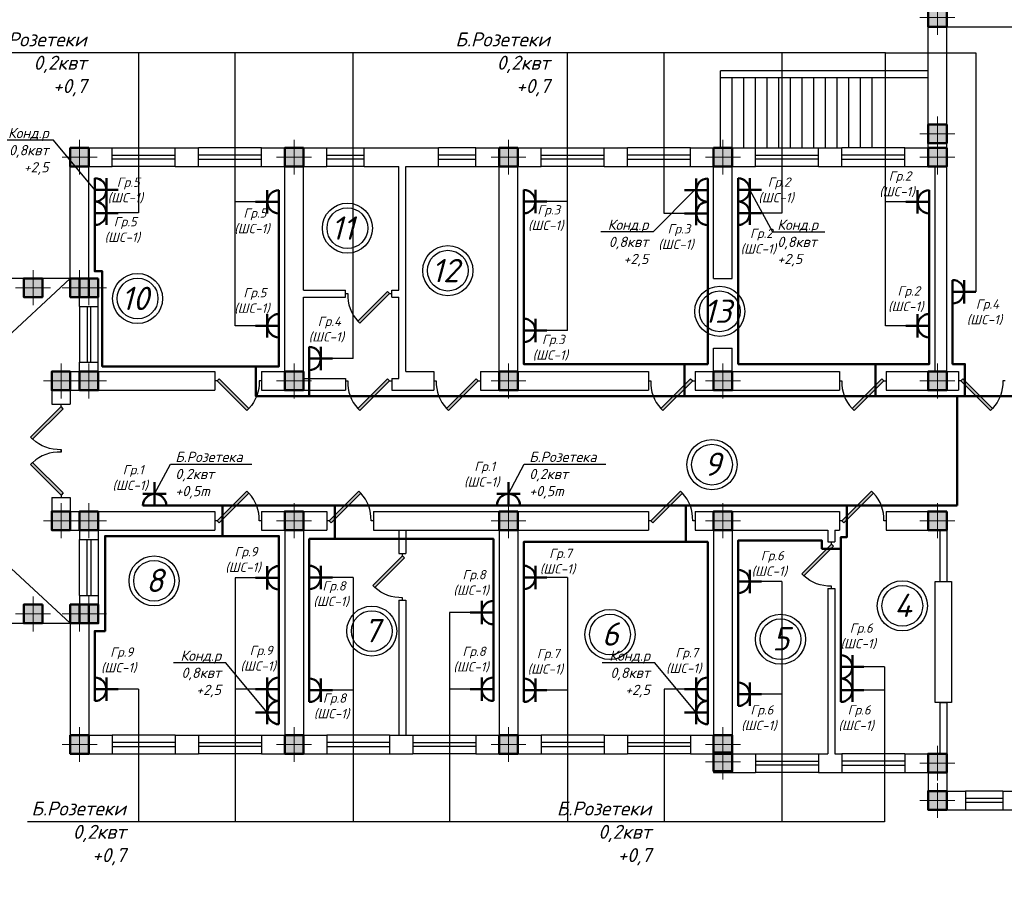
# Model space of a CAD drawing. Header units: millimetres. Extents: x 473009 to 2502882, y 456217 to 1153743.
# Tile 94 of 124: x 1964345 to 1985466, y 472608 to 491201. Entities that reach past the tile are written whole.
import ezdxf
from ezdxf import colors
from ezdxf.entities.mleader import LeaderData, LeaderLine
from ezdxf.math import Vec2, Vec3

# ---------------------------------------------------------------- set-up
doc = ezdxf.new("R2010")
doc.units = ezdxf.units.MM
doc.layers.add('kolonn', color=7, linetype='Continuous')
doc.layers.add('Электрика', color=1, linetype='Continuous', lineweight=50)
doc.styles.add('SPDS1', font='spds.shx', dxfattribs={"width": 0.8})
doc.styles.get("Standard").update_dxf_attribs({"font": 'isocpeui.ttf'})
doc.styles.add('style Ecuper', font='isocpeui.ttf', dxfattribs={"height": 220})
doc.styles.add('ГОСТ 300', font='isocpeui.ttf', dxfattribs={"height": 250})

# ---------------------------------------------------------------- blocks, each defined once
blk = doc.blocks.new('jfgjhsdf')
blk.add_hatch(color=1).paths.add_polyline_path([(-593, 731), (-637, 687), (0, 50), (44, 94)])
at = {"color": 1}
for p, q in [((0, 1000), (0, 950)), ((0, 50), (0, 0))]:
    blk.add_line(p, q, dxfattribs=at)
blk.add_lwpolyline([(0, 50), (-637, 687), (-593, 731), (44, 94), (0, 50)], dxfattribs=at)
blk.add_arc((-33, 130), 821, 87.662, 132.9147, dxfattribs=at)
blk = doc.blocks.new('ghsdd')
at = {"ltscale": 50}
h = blk.add_hatch(color=256, dxfattribs=at)
h.paths.add_polyline_path([(0, 200), (-200, 200), (-200, 0), (0, 0)])
h.paths.add_polyline_path([(200, 0), (200, 200), (0, 200), (0, 0)])
h.paths.add_polyline_path([(0, 0), (-200, 0), (-200, -200), (0, -200)])
h.paths.add_polyline_path([(0, 0), (0, -200), (200, -200), (200, 0)])
at = {"lineweight": 0}
for p, q in [((0, -374), (0, 374)), ((-374, 0), (374, 0))]:
    blk.add_line(p, q, dxfattribs=at)
at = {"lineweight": 50, "ltscale": 50}
blk.add_lwpolyline([(200, 200), (200, -200), (-200, -200), (-200, 200), (200, 200)], dxfattribs=at)
blk = doc.blocks.new('розетка')
at = {"layer": 'Электрика', "ltscale": 20}
for p, q in [((0, 250), (0, -250)), ((250, 250), (250, -250)), ((0, 0), (500, 0))]:
    blk.add_line(p, q, dxfattribs=at)
blk.add_arc((0, 0), 250, 270, 90, dxfattribs=at)
blk = doc.blocks.new('_None')

msp = doc.modelspace()

# ---------------------------------------------------------------- linework, layer by layer
at = {"lineweight": 30}
for p, q in [((1983831.1, 488450.9), (1983831.1, 491450.9)), ((1984231.1, 483650.9), (1984231.1, 491050.9)), ((1984231.1, 491050.9), (1985681.1, 491050.9)), ((1965431.1, 485250.9), (1965431.1, 488450.9)), ((1965431.1, 488450.9), (1966331.1, 488450.9)), ((1966331.1, 488050.9), (1966331.1, 488450.9)), ((1967681.1, 488050.9), (1967681.1, 488450.9)), ((1967681.1, 488450.9), (1968181.1, 488450.9)), ((1968181.1, 488050.9), (1968181.1, 488450.9)), ((1969531.1, 488050.9), (1969531.1, 488450.9)), ((1969531.1, 488450.9), (1970931.1, 488450.9)), ((1970931.1, 488050.9), (1970931.1, 488450.9)), ((1971731.1, 488050.9), (1971731.1, 488450.9)), ((1971731.1, 488450.9), (1973331.1, 488450.9)), ((1973331.1, 488050.9), (1973331.1, 488450.9)), ((1974131.1, 488050.9), (1974131.1, 488450.9)), ((1974131.1, 488450.9), (1975531.1, 488450.9)), ((1975531.1, 488050.9), (1975531.1, 488450.9)), ((1976881.1, 488050.9), (1976881.1, 488450.9)), ((1976881.1, 488450.9), (1977381.1, 488450.9)), ((1977381.1, 488050.9), (1977381.1, 488450.9)), ((1978731.1, 488050.9), (1978731.1, 488450.9)), ((1978731.1, 488450.9), (1980131.1, 488450.9)), ((1980131.1, 488050.9), (1980131.1, 488450.9)), ((1981481.1, 488050.9), (1981481.1, 488450.9)), ((1981481.1, 488450.9), (1981981.1, 488450.9)), ((1981981.1, 488050.9), (1981981.1, 488450.9)), ((1983331.1, 488050.9), (1983331.1, 488450.9)), ((1983331.1, 488450.9), (1983831.1, 488450.9)), ((1965831.1, 485650.9), (1965831.1, 488050.9)), ((1965831.1, 488050.9), (1966331.1, 488050.9)), ((1967681.1, 488050.9), (1968181.1, 488050.9)), ((1969531.1, 488050.9), (1970031.1, 488050.9)), ((1970031.1, 483650.9), (1970031.1, 488050.9)), ((1970431.1, 488050.9), (1970931.1, 488050.9)), ((1970431.1, 485400.9), (1970431.1, 488050.9)), ((1971731.1, 488050.9), (1972481.1, 488050.9)), ((1972481.1, 485400.9), (1972481.1, 488050.9)), ((1972631.1, 483650.9), (1972631.1, 488050.9)), ((1972631.1, 488050.9), (1973331.1, 488050.9)), ((1974131.1, 488050.9), (1974631.1, 488050.9)), ((1974631.1, 483650.9), (1974631.1, 488050.9)), ((1975031.1, 483650.9), (1975031.1, 488050.9)), ((1975031.1, 488050.9), (1975531.1, 488050.9)), ((1976881.1, 488050.9), (1977381.1, 488050.9)), ((1978731.1, 488050.9), (1979231.1, 488050.9)), ((1979231.1, 485650.9), (1979231.1, 488050.9)), ((1979631.1, 488050.9), (1980131.1, 488050.9)), ((1979631.1, 485650.9), (1979631.1, 488050.9)), ((1981481.1, 488050.9), (1981981.1, 488050.9)), ((1983331.1, 488050.9), (1983981.1, 488050.9)), ((1983981.1, 483650.9), (1983981.1, 488050.9)), ((1965831.1, 485650.9), (1966031.1, 485650.9)), ((1966031.1, 485050.9), (1966031.1, 485650.9)), ((1979231.1, 485650.9), (1979631.1, 485650.9)), ((1970431.1, 485400.9), (1971331.1, 485400.9)), ((1971331.1, 485250.9), (1971331.1, 485400.9)), ((1972331.1, 485250.9), (1972331.1, 485400.9)), ((1972331.1, 485400.9), (1972481.1, 485400.9)), ((1965431.1, 485250.9), (1965631.1, 485250.9)), ((1965631.1, 485050.9), (1965631.1, 485250.9)), ((1970431.1, 483500.9), (1970431.1, 485250.9)), ((1970431.1, 485250.9), (1971331.1, 485250.9)), ((1972331.1, 485250.9), (1972481.1, 485250.9)), ((1972481.1, 483500.9), (1972481.1, 485250.9)), ((1965631.1, 485050.9), (1966031.1, 485050.9)), ((1979231.1, 483650.9), (1979231.1, 484150.9)), ((1979231.1, 484150.9), (1979631.1, 484150.9)), ((1979631.1, 483650.9), (1979631.1, 484150.9)), ((1965631.1, 483650.9), (1965631.1, 483850.9)), ((1965631.1, 483850.9), (1966031.1, 483850.9)), ((1966031.1, 483650.9), (1966031.1, 483850.9)), ((1965031.1, 483650.9), (1965031.1, 482950.9)), ((1965031.1, 483650.9), (1965631.1, 483650.9)), ((1966031.1, 483650.9), (1968531.1, 483650.9)), ((1968531.1, 483650.9), (1968531.1, 483250.9)), ((1969531.1, 483650.9), (1969531.1, 483250.9)), ((1969531.1, 483650.9), (1970031.1, 483650.9)), ((1970431.1, 483500.9), (1971331.1, 483500.9)), ((1971331.1, 483500.9), (1971331.1, 483250.9)), ((1972331.1, 483500.9), (1972331.1, 483250.9)), ((1972331.1, 483500.9), (1972481.1, 483500.9)), ((1972631.1, 483650.9), (1973231.1, 483650.9)), ((1973231.1, 483650.9), (1973231.1, 483250.9)), ((1974231.1, 483650.9), (1974231.1, 483250.9)), ((1974231.1, 483650.9), (1974631.1, 483650.9)), ((1975031.1, 483650.9), (1977831.1, 483650.9)), ((1977831.1, 483650.9), (1977831.1, 483250.9)), ((1978831.1, 483650.9), (1978831.1, 483250.9)), ((1978831.1, 483650.9), (1979231.1, 483650.9)), ((1979631.1, 483650.9), (1981931.1, 483650.9)), ((1981931.1, 483650.9), (1981931.1, 483250.9)), ((1982931.1, 483650.9), (1982931.1, 483250.9)), ((1982931.1, 483650.9), (1983981.1, 483650.9)), ((1984231.1, 483650.9), (1984481.1, 483650.9)), ((1984481.1, 483650.9), (1984481.1, 483250.9)), ((1965431.1, 483250.9), (1965431.1, 482950.9)), ((1965431.1, 483250.9), (1968531.1, 483250.9)), ((1969531.1, 483250.9), (1971331.1, 483250.9)), ((1972331.1, 483250.9), (1973231.1, 483250.9)), ((1974231.1, 483250.9), (1977831.1, 483250.9)), ((1978831.1, 483250.9), (1981931.1, 483250.9)), ((1982931.1, 483250.9), (1984481.1, 483250.9)), ((1965031.1, 482950.9), (1965431.1, 482950.9)), ((1965031.1, 480950.9), (1965431.1, 480950.9)), ((1965031.1, 480950.9), (1965031.1, 480250.9)), ((1965431.1, 480950.9), (1965431.1, 480650.9)), ((1965431.1, 480650.9), (1968531.1, 480650.9)), ((1968531.1, 480650.9), (1968531.1, 480250.9)), ((1969531.1, 480650.9), (1969531.1, 480250.9)), ((1969531.1, 480650.9), (1970931.1, 480650.9)), ((1970931.1, 480650.9), (1970931.1, 480250.9)), ((1971931.1, 480650.9), (1971931.1, 480250.9)), ((1971931.1, 480650.9), (1977831.1, 480650.9)), ((1977831.1, 480650.9), (1977831.1, 480250.9)), ((1978831.1, 480650.9), (1978831.1, 480250.9)), ((1978831.1, 480650.9), (1981931.1, 480650.9)), ((1981931.1, 480650.9), (1981931.1, 480250.9)), ((1982931.1, 480650.9), (1982931.1, 480250.9)), ((1982931.1, 480650.9), (1984231.1, 480650.9)), ((1984231.1, 480650.9), (1984231.1, 479150.9)), ((1965031.1, 480250.9), (1965631.1, 480250.9)), ((1965631.1, 480250.9), (1965631.1, 480050.9)), ((1966031.1, 480250.9), (1966031.1, 480050.9)), ((1966031.1, 480250.9), (1968531.1, 480250.9)), ((1969531.1, 480250.9), (1970031.1, 480250.9)), ((1970031.1, 480250.9), (1970031.1, 475850.9)), ((1970431.1, 480250.9), (1970431.1, 475850.9)), ((1970431.1, 480250.9), (1970931.1, 480250.9)), ((1971931.1, 480250.9), (1974631.1, 480250.9)), ((1972481.1, 480250.9), (1972481.1, 479750.9)), ((1972631.1, 480250.9), (1972631.1, 479750.9)), ((1974631.1, 480250.9), (1974631.1, 475850.9)), ((1975031.1, 480250.9), (1975031.1, 475850.9)), ((1975031.1, 480250.9), (1977831.1, 480250.9)), ((1978831.1, 480250.9), (1979231.1, 480250.9)), ((1979231.1, 480250.9), (1979231.1, 475850.9)), ((1979631.1, 480250.9), (1979631.1, 475450.9)), ((1979631.1, 480250.9), (1981681.1, 480250.9)), ((1981681.1, 480250.9), (1981681.1, 480000.9)), ((1981831.1, 480250.9), (1981831.1, 480000.9)), ((1981831.1, 480250.9), (1981931.1, 480250.9)), ((1982931.1, 480250.9), (1984231.1, 480250.9)), ((1984081.1, 480250.9), (1984081.1, 479150.9)), ((1965631.1, 480050.9), (1966031.1, 480050.9)), ((1981681.1, 480000.9), (1981831.1, 480000.9)), ((1972481.1, 479750.9), (1972631.1, 479750.9)), ((1984081.1, 479150.9), (1984231.1, 479150.9)), ((1965631.1, 478850.9), (1966031.1, 478850.9)), ((1965631.1, 478850.9), (1965631.1, 478650.9)), ((1966031.1, 478850.9), (1966031.1, 478250.9)), ((1981681.1, 479000.9), (1981831.1, 479000.9)), ((1981681.1, 479000.9), (1981681.1, 475450.9)), ((1981831.1, 479000.9), (1981831.1, 475450.9)), ((1965431.1, 478650.9), (1965431.1, 475450.9)), ((1965431.1, 478650.9), (1965631.1, 478650.9)), ((1972481.1, 478750.9), (1972631.1, 478750.9)), ((1972481.1, 478750.9), (1972481.1, 475850.9)), ((1972631.1, 478750.9), (1972631.1, 475850.9)), ((1965831.1, 478250.9), (1965831.1, 475850.9)), ((1965831.1, 478250.9), (1966031.1, 478250.9)), ((1984081.1, 476550.9), (1984231.1, 476550.9)), ((1984081.1, 476550.9), (1984081.1, 475450.9)), ((1984231.1, 476550.9), (1984231.1, 474650.9)), ((1965831.1, 475850.9), (1966331.1, 475850.9)), ((1966331.1, 475850.9), (1966331.1, 475450.9)), ((1967681.1, 475850.9), (1967681.1, 475450.9)), ((1967681.1, 475850.9), (1968181.1, 475850.9)), ((1968181.1, 475850.9), (1968181.1, 475450.9)), ((1969531.1, 475850.9), (1969531.1, 475450.9)), ((1969531.1, 475850.9), (1970031.1, 475850.9)), ((1970431.1, 475850.9), (1970931.1, 475850.9)), ((1970931.1, 475850.9), (1970931.1, 475450.9)), ((1972281.1, 475850.9), (1972281.1, 475450.9)), ((1972281.1, 475850.9), (1972781.1, 475850.9)), ((1972781.1, 475850.9), (1972781.1, 475450.9)), ((1974131.1, 475850.9), (1974131.1, 475450.9)), ((1974131.1, 475850.9), (1974631.1, 475850.9)), ((1975031.1, 475850.9), (1975531.1, 475850.9)), ((1975531.1, 475850.9), (1975531.1, 475450.9)), ((1976881.1, 475850.9), (1976881.1, 475450.9)), ((1976881.1, 475850.9), (1977381.1, 475850.9)), ((1977381.1, 475850.9), (1977381.1, 475450.9)), ((1978731.1, 475850.9), (1978731.1, 475450.9)), ((1978731.1, 475850.9), (1979231.1, 475850.9)), ((1965431.1, 475450.9), (1966331.1, 475450.9)), ((1967681.1, 475450.9), (1968181.1, 475450.9)), ((1969531.1, 475450.9), (1970931.1, 475450.9)), ((1972281.1, 475450.9), (1972781.1, 475450.9)), ((1974131.1, 475450.9), (1975531.1, 475450.9)), ((1976881.1, 475450.9), (1977381.1, 475450.9)), ((1978731.1, 475450.9), (1979231.1, 475450.9)), ((1979231.1, 475450.9), (1979231.1, 475050.9)), ((1979631.1, 475450.9), (1980131.1, 475450.9)), ((1980131.1, 475450.9), (1980131.1, 475050.9)), ((1981481.1, 475450.9), (1981481.1, 475050.9)), ((1981481.1, 475450.9), (1981681.1, 475450.9)), ((1981831.1, 475450.9), (1981981.1, 475450.9)), ((1981981.1, 475450.9), (1981981.1, 475050.9)), ((1983331.1, 475450.9), (1983331.1, 475050.9)), ((1983331.1, 475450.9), (1984231.1, 475450.9)), ((1979231.1, 475050.9), (1980131.1, 475050.9)), ((1981481.1, 475050.9), (1981981.1, 475050.9)), ((1983331.1, 475050.9), (1983831.1, 475050.9)), ((1983831.1, 475050.9), (1983831.1, 474250.9)), ((1984231.1, 474650.9), (1984631.1, 474650.9)), ((1984631.1, 474650.9), (1984631.1, 474250.9)), ((1985431.1, 474650.9), (1985431.1, 474250.9)), ((1985431.1, 474650.9), (1985831.1, 474650.9)), ((1983831.1, 474250.9), (1984631.1, 474250.9)), ((1985431.1, 474250.9), (1985831.1, 474250.9))]:
    msp.add_line(p, q, dxfattribs=at)
for p, q in [((1983831.1, 490100.9), (1979381.1, 490100.9)), ((1979381.1, 488450.9), (1979381.1, 490100.9)), ((1983831.1, 489950.9), (1979381.1, 489950.9)), ((1979631.1, 488450.9), (1979631.1, 489950.9)), ((1979881.1, 488450.9), (1979881.1, 489950.9)), ((1980131.1, 488450.9), (1980131.1, 489950.9)), ((1980381.1, 488450.9), (1980381.1, 489950.9)), ((1980631.1, 488450.9), (1980631.1, 489950.9)), ((1980881.1, 488450.9), (1980881.1, 489950.9)), ((1981131.1, 488450.9), (1981131.1, 489950.9)), ((1981381.1, 488450.9), (1981381.1, 489950.9)), ((1981631.1, 488450.9), (1981631.1, 489950.9)), ((1981881.1, 488450.9), (1981881.1, 489950.9)), ((1982131.1, 488450.9), (1982131.1, 489950.9)), ((1982381.1, 488450.9), (1982381.1, 489950.9)), ((1982631.1, 488450.9), (1982631.1, 489950.9))]:
    msp.add_line(p, q)
at = {"color": 1}
for p, q in [((1966331.1, 488450.9), (1967681.1, 488450.9)), ((1969531.1, 488450.9), (1968181.1, 488450.9)), ((1970931.1, 488450.9), (1971731.1, 488450.9)), ((1974131.1, 488450.9), (1973331.1, 488450.9)), ((1975531.1, 488450.9), (1976881.1, 488450.9)), ((1978731.1, 488450.9), (1977381.1, 488450.9)), ((1980131.1, 488450.9), (1981481.1, 488450.9)), ((1983331.1, 488450.9), (1981981.1, 488450.9)), ((1966331.1, 488290.9), (1967681.1, 488290.9)), ((1967681.1, 488210.9), (1966331.1, 488210.9)), ((1969531.1, 488290.9), (1968181.1, 488290.9)), ((1968181.1, 488210.9), (1969531.1, 488210.9)), ((1970931.1, 488290.9), (1971731.1, 488290.9)), ((1971731.1, 488210.9), (1970931.1, 488210.9)), ((1974131.1, 488290.9), (1973331.1, 488290.9)), ((1973331.1, 488210.9), (1974131.1, 488210.9)), ((1975531.1, 488290.9), (1976881.1, 488290.9)), ((1976881.1, 488210.9), (1975531.1, 488210.9)), ((1978731.1, 488290.9), (1977381.1, 488290.9)), ((1977381.1, 488210.9), (1978731.1, 488210.9)), ((1980131.1, 488290.9), (1981481.1, 488290.9)), ((1981481.1, 488210.9), (1980131.1, 488210.9)), ((1983331.1, 488290.9), (1981981.1, 488290.9)), ((1981981.1, 488210.9), (1983331.1, 488210.9)), ((1967681.1, 488050.9), (1966331.1, 488050.9)), ((1968181.1, 488050.9), (1969531.1, 488050.9)), ((1971731.1, 488050.9), (1970931.1, 488050.9)), ((1973331.1, 488050.9), (1974131.1, 488050.9)), ((1976881.1, 488050.9), (1975531.1, 488050.9)), ((1977381.1, 488050.9), (1978731.1, 488050.9)), ((1981481.1, 488050.9), (1980131.1, 488050.9)), ((1981981.1, 488050.9), (1983331.1, 488050.9)), ((1957431.1, 478250.9), (1965431.1, 485650.9)), ((1965431.1, 478250.9), (1957431.1, 485650.9)), ((1965631.1, 485050.9), (1965631.1, 483850.9)), ((1965791.1, 485050.9), (1965791.1, 483850.9)), ((1965871.1, 483850.9), (1965871.1, 485050.9)), ((1966031.1, 483850.9), (1966031.1, 485050.9)), ((1965631.1, 478850.9), (1965631.1, 480050.9)), ((1965791.1, 478850.9), (1965791.1, 480050.9)), ((1965871.1, 480050.9), (1965871.1, 478850.9)), ((1966031.1, 480050.9), (1966031.1, 478850.9)), ((1967681.1, 475850.9), (1966331.1, 475850.9)), ((1967681.1, 475690.9), (1966331.1, 475690.9)), ((1968181.1, 475850.9), (1969531.1, 475850.9)), ((1968181.1, 475690.9), (1969531.1, 475690.9)), ((1972281.1, 475850.9), (1970931.1, 475850.9)), ((1972281.1, 475690.9), (1970931.1, 475690.9)), ((1972781.1, 475850.9), (1974131.1, 475850.9)), ((1972781.1, 475690.9), (1974131.1, 475690.9)), ((1976881.1, 475850.9), (1975531.1, 475850.9)), ((1976881.1, 475690.9), (1975531.1, 475690.9)), ((1977381.1, 475850.9), (1978731.1, 475850.9)), ((1977381.1, 475690.9), (1978731.1, 475690.9)), ((1966331.1, 475610.9), (1967681.1, 475610.9)), ((1966331.1, 475450.9), (1967681.1, 475450.9)), ((1969531.1, 475610.9), (1968181.1, 475610.9)), ((1969531.1, 475450.9), (1968181.1, 475450.9)), ((1970931.1, 475610.9), (1972281.1, 475610.9)), ((1970931.1, 475450.9), (1972281.1, 475450.9)), ((1974131.1, 475610.9), (1972781.1, 475610.9)), ((1974131.1, 475450.9), (1972781.1, 475450.9)), ((1975531.1, 475610.9), (1976881.1, 475610.9)), ((1975531.1, 475450.9), (1976881.1, 475450.9)), ((1978731.1, 475610.9), (1977381.1, 475610.9)), ((1978731.1, 475450.9), (1977381.1, 475450.9)), ((1980131.1, 475450.9), (1981481.1, 475450.9)), ((1983331.1, 475450.9), (1981981.1, 475450.9)), ((1980131.1, 475290.9), (1981481.1, 475290.9)), ((1983331.1, 475290.9), (1981981.1, 475290.9)), ((1981481.1, 475210.9), (1980131.1, 475210.9)), ((1981481.1, 475050.9), (1980131.1, 475050.9)), ((1981981.1, 475210.9), (1983331.1, 475210.9)), ((1981981.1, 475050.9), (1983331.1, 475050.9)), ((1985431.1, 474650.9), (1984631.1, 474650.9)), ((1985431.1, 474490.9), (1984631.1, 474490.9)), ((1984631.1, 474410.9), (1985431.1, 474410.9)), ((1984631.1, 474250.9), (1985431.1, 474250.9))]:
    msp.add_line(p, q, dxfattribs=at)
at = {"linetype": 'ByBlock', "lineweight": -2}
msp.add_line((1964520.7, 473989), (1964515.7, 473989), dxfattribs=at)
for points in [[(1982916.5, 490488.9), (1963288.5, 490488.9)], [(1966895.8, 490488.9), (1966895.8, 487053.7), (1966456.1, 487053.7)], [(1968966.5, 484635.6), (1968966.5, 490488.9)], [(1971495.8, 483930.4), (1971495.8, 490488.9)], [(1976095.8, 484535.7), (1976095.8, 490488.9)], [(1978166.5, 487042.4), (1978166.5, 490488.9)], [(1980695.8, 490488.9), (1980695.8, 487047.9), (1980256.1, 487047.9)], [(1982916.5, 484635.6), (1982916.5, 490488.9)], [(1982916.5, 490488.9), (1984856.1, 490488.9), (1984856.1, 485365.5)], [(1969406.1, 487292.4), (1968966.5, 487292.4)], [(1976095.8, 487297.9), (1975656.1, 487297.9)], [(1983356.1, 487292.4), (1982916.5, 487292.4)], [(1978606.1, 487042.4), (1978166.5, 487042.4)], [(1969406.1, 484635.6), (1968966.5, 484635.6)], [(1976095.8, 484535.7), (1975656.1, 484535.7)], [(1983356.1, 484635.6), (1982916.5, 484635.6)], [(1971495.8, 483930.4), (1971056.1, 483930.4)], [(1971495.8, 479235.6), (1971056.1, 479235.6)], [(1971495.8, 479235.6), (1971495.8, 473989)], [(1976095.8, 479235.6), (1975656.1, 479235.6)], [(1976095.8, 479235.6), (1976095.8, 473989)], [(1969406.1, 479228.6), (1968966.5, 479228.6), (1968966.5, 473989)], [(1980695.8, 479149.5), (1980256.1, 479149.5)], [(1980695.8, 479149.5), (1980695.8, 473989)], [(1974006.1, 478480), (1973566.5, 478480), (1973566.5, 473989)], [(1982895.8, 477314.4), (1982895.8, 473989), (1964515.7, 473989)], [(1982895.8, 477314.4), (1982456.1, 477314.4)], [(1966895.8, 476835.6), (1966456.1, 476835.6)], [(1966895.8, 476835.6), (1966895.8, 473989)], [(1969406.1, 476835.6), (1968966.5, 476835.6)], [(1971495.8, 476814.4), (1971056.1, 476814.4)], [(1974006.1, 476835.6), (1973566.5, 476835.6)], [(1976095.8, 476814.4), (1975656.1, 476814.4)], [(1978606.1, 476835.6), (1978166.5, 476835.6)], [(1978166.5, 476835.6), (1978166.5, 473989)], [(1980695.8, 476728.3), (1980256.1, 476728.3)], [(1982895.8, 476814.4), (1982456.1, 476814.4)]]:
    msp.add_lwpolyline(points)
at = {"color": 1, "lineweight": 50}
for points in [[(1969906.1, 487292.4), (1969906.1, 483763.5), (1966117.7, 483763.5), (1966117.7, 485804.1), (1965956.1, 485804.1), (1965956.1, 487297.9)], [(1979106.1, 487292.4), (1979106.1, 483812.9), (1975156.1, 483812.9), (1975156.1, 487297.9)], [(1983856.1, 487292.4), (1983856.1, 483812.9), (1979757.5, 483812.9), (1979757.5, 487297.9)], [(1984356.1, 485365.5), (1984356.1, 483812.1), (1984622, 483812.1), (1984622, 483109.5)], [(1969408.9, 483763.5), (1969408.9, 483125.9), (1989456.1, 483125.9), (1989456.1, 484485.8), (1989706.1, 484485.8), (1989706.1, 484860.8)], [(1970556.1, 483930.4), (1970556.1, 483125.9)], [(1978606.2, 483812.9), (1978606.2, 483125.9)], [(1982706.2, 483812.9), (1982706.2, 483125.9)], [(1984457.8, 480775.9), (1984457.8, 483125.9)], [(1965956.1, 476835.6), (1965956.1, 478083.1), (1966175.3, 478083.1), (1966175.3, 480123.3), (1968698.8, 480123.3), (1968698.8, 480775.9)], [(1967239, 480775.9), (1984457.8, 480775.9)], [(1970556.1, 476814.4), (1970556.1, 480062.4), (1971108.4, 480062.4), (1971108.4, 480775.9)], [(1979106.1, 476835.6), (1979106.1, 479998.8), (1978637.6, 479998.8), (1978637.6, 480775.9)], [(1981956.1, 476814.4), (1981956.1, 480096.2), (1982086.5, 480096.2), (1982086.5, 480775.9)], [(1968698.8, 480123.3), (1969906.1, 480123.3), (1969906.1, 476835.6)], [(1971108.4, 480062.4), (1974506.1, 480062.4), (1974506.1, 476835.6)], [(1975156.1, 476791.9), (1975156.1, 479998.8), (1978637.6, 479998.8)], [(1979756.1, 476814.4), (1979756.1, 480026.5), (1981552.6, 480026.5), (1981552.6, 479851.7), (1981956.1, 479851.7)]]:
    msp.add_lwpolyline(points, dxfattribs=at)
at = {"color": 1}
msp.add_lwpolyline([(1965431.1, 485650.9), (1957431.1, 485650.9), (1957431.1, 478250.9), (1965431.1, 478250.9)], dxfattribs=at)
msp.add_lwpolyline([(1983981.1, 479150.9), (1984331.1, 479150.9), (1984331.1, 476550.9), (1983981.1, 476550.9)], close=True)
for centre, radius in [((1971374.4, 486728.3), 537), ((1971374.4, 486728.3), 437), ((1973528.8, 485816.6), 537), ((1973528.8, 485816.6), 437), ((1966874.1, 485219.3), 537), ((1966874.1, 485219.3), 437), ((1979362.1, 484943.8), 537), ((1979362.1, 484943.8), 437), ((1979195.4, 481654.8), 537), ((1979195.4, 481654.8), 437), ((1967227, 479161.6), 537), ((1967227, 479161.6), 437), ((1983278.1, 478625.8), 537), ((1983278.1, 478625.8), 437), ((1971897.7, 478084.1), 537), ((1971897.7, 478084.1), 437), ((1977006.9, 478010.7), 537), ((1977006.9, 478010.7), 437), ((1980664.7, 477908.6), 537), ((1980664.7, 477908.6), 437)]:
    msp.add_circle(centre, radius, dxfattribs=at)

# ---------------------------------------------------------------- block references
for p, rotation in [((1972331.1, 485325.9), 90), ((1972331.1, 483450.9), 90), ((1974231.1, 483450.9), 90), ((1978831.1, 483450.9), 90), ((1982931.1, 483450.9), 90), ((1968531.1, 480450.9), 270), ((1970931.1, 480450.9), 270), ((1977831.1, 480450.9), 270), ((1981931.1, 480450.9), 270)]:
    msp.add_blockref('jfgjhsdf', p, dxfattribs=dict(rotation=rotation))
at = {"xscale": -1}
for p, rotation in [((1968531.1, 483450.9), 270), ((1984481.1, 483450.9), 270), ((1981756.1, 480000.9), 180), ((1972556.1, 479750.9), 180)]:
    msp.add_blockref('jfgjhsdf', p, dxfattribs=dict(at, rotation=rotation))
at = {"xscale": -1.025641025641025, "yscale": 1.025641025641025, "zscale": 1.025641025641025, "rotation": 180}
msp.add_blockref('jfgjhsdf', (1965231.1, 482950.9), dxfattribs=at)
at = {"xscale": 1.025641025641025, "yscale": 1.025641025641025, "zscale": 1.025641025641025}
msp.add_blockref('jfgjhsdf', (1965231.1, 480950.9), dxfattribs=at)
at = {"layer": 'kolonn'}
for p in [(1984031.1, 491250.9), (1984031.1, 488750.9), (1965631.1, 488250.9), (1970231.1, 488250.9), (1974831.1, 488250.9), (1979431.1, 488250.9), (1984031.1, 488250.9), (1964631.1, 485450.9), (1965631.1, 485450.9), (1965831.1, 485450.9), (1965231.1, 483450.9), (1965831.1, 483450.9), (1970231.1, 483450.9), (1974831.1, 483450.9), (1979431.1, 483450.9), (1984031.1, 483450.9), (1965231.1, 480450.9), (1965831.1, 480450.9), (1970231.1, 480450.9), (1974831.1, 480450.9), (1979431.1, 480450.9), (1984031.1, 480450.9), (1964631.1, 478450.9), (1965631.1, 478450.9), (1965831.1, 478450.9), (1965631.1, 475650.9), (1970231.1, 475650.9), (1974831.1, 475650.9), (1979431.1, 475650.9), (1979431.1, 475277.3), (1984031.1, 475250.9), (1984031.1, 474450.9)]:
    msp.add_blockref('ghsdd', p, dxfattribs=at)
at = {"layer": 'Электрика'}
for p in [(1965956.1, 487547.9), (1979754.7, 487547.9), (1975156.1, 487297.9), (1965956.1, 487047.9), (1979756.1, 487047.9), (1984356.1, 485365.5), (1975156.1, 484535.7), (1970556.1, 483930.4), (1970556.1, 479235.6), (1975156.1, 479235.6), (1979756.1, 479149.5), (1981956.1, 477314.4), (1965956.1, 476835.6), (1970556.1, 476814.4), (1975156.1, 476814.4), (1979756.1, 476728.3), (1981956.1, 476814.4)]:
    msp.add_blockref('розетка', p, dxfattribs=at)
for p, rotation in [((1979106.1, 487542.4), 180), ((1969906.1, 487292.4), 180), ((1983856.1, 487292.4), 180), ((1979106.1, 487042.4), 180), ((1969906.1, 484635.6), 180), ((1983856.1, 484635.6), 180), ((1967239, 480775.9), 90), ((1974831.1, 480775.9), 90), ((1969906.1, 479228.6), 180), ((1974506.1, 478480), 180), ((1969906.1, 476835.6), 180), ((1974506.1, 476835.6), 180), ((1979106.1, 476835.6), 180), ((1969906, 476335.6), 180), ((1979106, 476335.6), 180)]:
    msp.add_blockref('розетка', p, dxfattribs=dict(at, rotation=rotation))

# ---------------------------------------------------------------- texts
at = {"color": 1}
for s, p in [('11', (1971022.3, 486480.2)), ('12', (1973176.7, 485568.5)), ('10', (1966522, 484971.3)), ('13', (1979010, 484695.8)), ('9', (1979021.4, 481415.2)), ('8', (1967053, 478922.1)), ('4', (1983104.1, 478386.3)), ('7', (1971723.7, 477844.5)), ('6', (1976832.9, 477771.2)), ('5', (1980490.7, 477669.1))]:
    msp.add_text(s, height=500, dxfattribs=at).set_placement(p)
for s, insert, char_height, width, attachment_point, style in [('{\\C1;Б.Розетеки\\P0,2квт\\P+0,7}', (1965781.2, 490927.6), 300, 1941.264, 3, 'style Ecuper'), ('{\\C1;Б.Розетеки\\P0,2квт\\P+0,7}', (1975718.4, 490927.6), 300, 1941.264, 3, 'style Ecuper'), (' Гр.2\\P(ШC-1)', (1983163.9, 487670.8), 200, 6377.27, 5, 'ГОСТ 300'), (' Гр.5\\P(ШC-1)', (1966610.9, 487538.2), 200, 6377.27, 5, 'ГОСТ 300'), (' Гр.2\\P(ШC-1)', (1980570, 487539.3), 200, 6377.27, 5, 'ГОСТ 300'), (' Гр.5\\P(ШC-1)', (1969326.9, 486876.9), 200, 6377.27, 5, 'ГОСТ 300'), (' Гр.3\\P(ШC-1)', (1975630.1, 486944.8), 200, 6377.27, 5, 'ГОСТ 300'), (' Гр.5\\P(ШC-1)', (1966546, 486691.1), 200, 6377.27, 5, 'ГОСТ 300'), (' Гр.3\\P(ШC-1)', (1978423.6, 486538.5), 200, 6377.27, 5, 'ГОСТ 300'), (' Гр.2\\P(ШC-1)', (1980189.2, 486441.6), 200, 6377.27, 5, 'ГОСТ 300'), (' Гр.5\\P(ШC-1)', (1969326.9, 485169.2), 200, 6377.27, 5, 'ГОСТ 300'), (' Гр.2\\P(ШC-1)', (1983353.4, 485205.8), 200, 6377.27, 5, 'ГОСТ 300'), (' Гр.4\\P(ШC-1)', (1985041.6, 484924), 200, 6377.27, 5, 'ГОСТ 300'), (' Гр.4\\P(ШC-1)', (1970924.5, 484553.9), 200, 6377.27, 5, 'ГОСТ 300'), (' Гр.3\\P(ШC-1)', (1975728.6, 484163.6), 200, 6377.27, 5, 'ГОСТ 300'), (' Гр.1\\P(ШC-1)', (1966716.4, 481368.7), 200, 6377.27, 5, 'ГОСТ 300'), (' Гр.1\\P(ШC-1)', (1974256.8, 481441.2), 200, 6377.27, 5, 'ГОСТ 300'), (' Гр.9\\P(ШC-1)', (1969136, 479611.4), 200, 6377.27, 5, 'ГОСТ 300'), (' Гр.7\\P(ШC-1)', (1975883.4, 479576.1), 200, 6377.27, 5, 'ГОСТ 300'), (' Гр.6\\P(ШC-1)', (1980425.1, 479527.3), 200, 6377.27, 5, 'ГОСТ 300'), (' Гр.8\\P(ШC-1)', (1974029, 479118.8), 200, 6377.27, 5, 'ГОСТ 300'), (' Гр.8\\P(ШC-1)', (1971025.2, 478877.3), 200, 6377.27, 5, 'ГОСТ 300'), (' Гр.6\\P(ШC-1)', (1982333.1, 477972.3), 200, 6377.27, 5, 'ГОСТ 300'), (' Гр.9\\P(ШC-1)', (1969461.3, 477492.1), 200, 6377.27, 5, 'ГОСТ 300'), (' Гр.8\\P(ШC-1)', (1974029, 477474.4), 200, 6377.27, 5, 'ГОСТ 300'), (' Гр.9\\P(ШC-1)', (1966470.1, 477457.2), 200, 6377.27, 5, 'ГОСТ 300'), (' Гр.7\\P(ШC-1)', (1975619.4, 477426.1), 200, 6377.27, 5, 'ГОСТ 300'), (' Гр.7\\P(ШC-1)', (1978590.4, 477444.7), 200, 6377.27, 5, 'ГОСТ 300'), (' Гр.8\\P(ШC-1)', (1971035.3, 476470.2), 200, 6377.27, 5, 'ГОСТ 300'), (' Гр.6\\P(ШC-1)', (1980202.3, 476216.9), 200, 6377.27, 5, 'ГОСТ 300'), (' Гр.6\\P(ШC-1)', (1982288, 476216.9), 200, 6377.27, 5, 'ГОСТ 300'), ('{\\C1;Б.Розетеки\\P0,2квт\\P+0,7}', (1966623.3, 474427.8), 300, 1941.264, 3, 'style Ecuper'), ('{\\C1;Б.Розетеки\\P0,2квт\\P+0,7}', (1977894, 474427.8), 300, 1941.264, 3, 'style Ecuper')]:
    msp.add_mtext(s, dxfattribs=dict(insert=insert, char_height=char_height, width=width, attachment_point=attachment_point, style=style))
at = {"color": 7, "ltscale": 2, "insert": (513015.9, 476034.8), "char_height": 250, "width": 17719.705, "attachment_point": 4, "line_spacing_factor": 1.44, "style": 'SPDS1'}
msp.add_mtext('\\pi7954.85267;{\\L\\C256;Общие данные\\P\\pi0;\\l    1.Настоящий проект электроосвещения и электрооборудования здания выполнен на основании следующих исходных данных разделов: АР, ОВ, ОС, ТХ. \\PВРУ-1- Ру =116,2кВт; \\P             Рр =98,7кВт.\\P    2.Проектом предусмотрено рабочее (общее, местное) ремонтное и аварийное освещение.\\P    3.Общее рабочее освещение предусматривается стационарными светодиодными светильниками. Выбор типа светильников производился в соответствии с назначением помещений, характеристикой среды и требованиями архитектурного оформления.\\P   4.Освещенность помещений принята согласно нормам и правилам КМК2.01.05-98.\\P   5.Управление рабочим освещением осуществляется выключателями, установленными по месту в помещениях .\\P   6.Аварийное освещение предусматривается по линиям проходов и выходов из здания. Светильники аварийного освещения выделяются из числа светильников общего рабочего освещения и питаются от сети аварийного освещения.\\P   7.Включение светильников общего и аварийного освещения раздельное.\\P  8.Групповая осветительная сеть выполняется кабелем марки ВВГнг-0,66  в ПВХ гофротрубе за подвесным потолком, в плитах перекрытий.   \\P     9.Силовыми электроприемниками являются  технологическое,  сантехническое оборудование. Номинальная мощность установленных электроприемников принята в соответствии с заданиями технологической, вентиляционной частей проекта. \\PРасчетная мощность силовых электроприемников определена методом коэффициентов спроса по характерным группам электроприемников (на основании рекомендаций КМК). . Отключение общей вентиляции при пожаре осуществляется поступлением сигнала на магнитный пускатель "МП".\\P     10.Силовая распределительная сеть выполняется кабелем ВВГнг, проложенная за подвесным потолком в ПВХ гофротрубе и скрыто в ПВХ трубе под слоем штукатурки. \\P     11.Силовые распределительные пункты приняты с автоматическими выключателями на отходящих линиях. Щиты принять навесными. В качестве главного распределительного щита принята панель ПР. Магистральные сети выполняются кабелем марки ВВГнг, проложенные в гофрированных трубах ПВХ, на скобах.\\P    12.Для защиты от поражения электрическим током предусматривается следующие виды заземления :\\P     Заземление всех корпусов электроприемников выполняется в однофазной сети третьим  заземляющим проводом,в трехфазной-пятым заземляющим проводом.\\PВ проекте принята система заземления TN-S. Ввод в здание должен быть предусмотрен пятижильным кабелем. Пятая жила соединяется с заземленной нейтралью источника.\\P    13. Опасные зоны на объекте отсутствуют\\C5;.\\P    }14. {\\C256;Монтаж выполнить в соответствии с ПУЭ и КМК3.05.06-97.}', dxfattribs=at)

# ---------------------------------------------------------------- leaders
ml = msp.add_multileader_mtext('Standard')
ml.set_content('{\\C1;Конд.р\\P0,8квт\\P+2,5}', color=256, style='style Ecuper')
ml.set_leader_properties()
ml.set_arrow_properties(name='NONE')
ml.build(insert=Vec2(0, 0))
ml.multileader.update_dxf_attribs({"text_left_attachment_type": 6, "text_right_attachment_type": 6, "dogleg_length": 0.1, "arrow_head_size": 150})
ctx = ml.context
ctx.base_point, ctx.char_height, ctx.arrow_head_size, ctx.landing_gap_size, ctx.plane_origin = Vec3(1962924.1, 488614.4), 220, 150, 100, Vec3(1963900.4, 484733.6)
ctx.left_attachment, ctx.right_attachment, ctx.text_align_type = 6, 6, 2
notes = []
notes.append((ctx, [(1, (1, 1, 0), (1965070.3, 488614.4), (-1, 0), 5, [(0, [(1965956.1, 487547.9)], 0, [])])]))
ctx.mtext.insert, ctx.mtext.width, ctx.mtext.alignment, ctx.mtext.flow_direction = Vec3(1964965.3, 488878.4), 1941.264, 3, 5
ml = msp.add_multileader_mtext('Standard')
ml.set_content('{\\C1;Конд.р\\P0,8квт\\P+2,5}', color=256, style='style Ecuper')
ml.set_leader_properties()
ml.set_arrow_properties(name='NONE')
ml.build(insert=Vec2(0, 0))
ml.multileader.update_dxf_attribs({"text_left_attachment_type": 6, "text_right_attachment_type": 6, "dogleg_length": 0.1, "arrow_head_size": 150})
ctx = ml.context
ctx.base_point, ctx.char_height, ctx.arrow_head_size, ctx.landing_gap_size, ctx.plane_origin = Vec3(1975789.6, 486647.1), 220, 150, 100, Vec3(1976765.9, 482766.3)
ctx.left_attachment, ctx.right_attachment, ctx.text_align_type = 6, 6, 2
notes.append((ctx, [(1, (1, 1, 0), (1977935.8, 486647.1), (-1, 0), 5, [(0, [(1978821.6, 487542.4)], 0, [])])]))
ctx.mtext.insert, ctx.mtext.width, ctx.mtext.alignment, ctx.mtext.flow_direction = Vec3(1977830.8, 486911.1), 1941.264, 3, 5
ml = msp.add_multileader_mtext('Standard')
ml.set_content('{\\C1;Конд.р\\P0,8квт\\P+2,5}', color=256, style='style Ecuper')
ml.set_leader_properties()
ml.set_arrow_properties(name='NONE')
ml.build(insert=Vec2(0, 0))
ml.multileader.update_dxf_attribs({"text_left_attachment_type": 6, "text_right_attachment_type": 6, "dogleg_length": 0.1, "arrow_head_size": 150})
ctx = ml.context
ctx.base_point, ctx.char_height, ctx.arrow_head_size, ctx.landing_gap_size, ctx.plane_origin = Vec3(1980495.6, 486647.1), 220, 150, 100, Vec3(1980417.2, 482766.3)
ctx.left_attachment, ctx.right_attachment = 6, 6
notes.append((ctx, [(0, (1, 1, 0), (1980490.6, 486647.1), (1, 0), 5, [(0, [(1980004.7, 487542.4)], 0, [])])]))
ctx.mtext.insert, ctx.mtext.width, ctx.mtext.flow_direction = Vec3(1980595.6, 486911.1), 1941.264, 5
ml = msp.add_multileader_mtext('Standard')
ml.set_content('{\\C1;Б.Розетека\\P0,2квт\\P+0,5m}', color=256, style='style Ecuper')
ml.set_leader_properties()
ml.set_arrow_properties(name='NONE')
ml.build(insert=Vec2(0, 0))
ml.multileader.update_dxf_attribs({"text_left_attachment_type": 6, "text_right_attachment_type": 6, "dogleg_length": 0.1, "arrow_head_size": 150})
ctx = ml.context
ctx.base_point, ctx.char_height, ctx.arrow_head_size, ctx.landing_gap_size, ctx.plane_origin = Vec3(1967582.4, 481667.3), 220, 150, 100, Vec3(1964119.2, 476754.6)
ctx.left_attachment, ctx.right_attachment = 6, 6
notes.append((ctx, [(0, (1, 1, 0), (1967577.4, 481667.3), (1, 0), 5, [(0, [(1967239, 481025.9)], 0, [])])]))
ctx.mtext.insert, ctx.mtext.width, ctx.mtext.flow_direction = Vec3(1967682.4, 481931.3), 1941.264, 5
ml = msp.add_multileader_mtext('Standard')
ml.set_content('{\\C1;Б.Розетека\\P0,2квт\\P+0,5m}', color=256, style='style Ecuper')
ml.set_leader_properties()
ml.set_arrow_properties(name='NONE')
ml.build(insert=Vec2(0, 0))
ml.multileader.update_dxf_attribs({"text_left_attachment_type": 6, "text_right_attachment_type": 6, "dogleg_length": 0.1, "arrow_head_size": 150})
ctx = ml.context
ctx.base_point, ctx.char_height, ctx.arrow_head_size, ctx.landing_gap_size, ctx.plane_origin = Vec3(1975174.6, 481667.3), 220, 150, 100, Vec3(1971711.4, 476754.6)
ctx.left_attachment, ctx.right_attachment = 6, 6
notes.append((ctx, [(0, (1, 1, 0), (1975169.6, 481667.3), (1, 0), 5, [(0, [(1974831.1, 481025.9)], 0, [])])]))
ctx.mtext.insert, ctx.mtext.width, ctx.mtext.flow_direction = Vec3(1975274.6, 481931.3), 1941.264, 5
ml = msp.add_multileader_mtext('Standard')
ml.set_content('{\\C1;Конд.р\\P0,8квт\\P+2,5}', color=256, style='style Ecuper')
ml.set_leader_properties()
ml.set_arrow_properties(name='NONE')
ml.build(insert=Vec2(0, 0))
ml.multileader.update_dxf_attribs({"text_left_attachment_type": 6, "text_right_attachment_type": 6, "dogleg_length": 0.1, "arrow_head_size": 150})
ctx = ml.context
ctx.base_point, ctx.char_height, ctx.arrow_head_size, ctx.landing_gap_size, ctx.plane_origin = Vec3(1966623.9, 477402), 220, 150, 100, Vec3(1967600.2, 473521.2)
ctx.left_attachment, ctx.right_attachment, ctx.text_align_type = 6, 6, 2
notes.append((ctx, [(1, (1, 1, 0), (1968770.2, 477402), (-1, 0), 5, [(0, [(1969656, 476335.6)], 0, [])])]))
ctx.mtext.insert, ctx.mtext.width, ctx.mtext.alignment, ctx.mtext.flow_direction = Vec3(1968665.2, 477666), 1941.264, 3, 5
ml = msp.add_multileader_mtext('Standard')
ml.set_content('{\\C1;Конд.р\\P0,8квт\\P+2,5}', color=256, style='style Ecuper')
ml.set_leader_properties()
ml.set_arrow_properties(name='NONE')
ml.build(insert=Vec2(0, 0))
ml.multileader.update_dxf_attribs({"text_left_attachment_type": 6, "text_right_attachment_type": 6, "dogleg_length": 0.1, "arrow_head_size": 150})
ctx = ml.context
ctx.base_point, ctx.char_height, ctx.arrow_head_size, ctx.landing_gap_size, ctx.plane_origin = Vec3(1975823.9, 477402), 220, 150, 100, Vec3(1976800.2, 473521.2)
ctx.left_attachment, ctx.right_attachment, ctx.text_align_type = 6, 6, 2
notes.append((ctx, [(1, (1, 1, 0), (1977970.2, 477402), (-1, 0), 5, [(0, [(1978856, 476335.6)], 0, [])])]))
ctx.mtext.insert, ctx.mtext.width, ctx.mtext.alignment, ctx.mtext.flow_direction = Vec3(1977865.2, 477666), 1941.264, 3, 5
for ctx, leaders in notes:
    for number, flags, end, landing, length, lines in leaders:
        leader = LeaderData()
        leader.index, (leader.has_last_leader_line, leader.has_dogleg_vector, leader.attachment_direction) = number, flags
        leader.last_leader_point, leader.dogleg_vector, leader.dogleg_length = Vec3(end), Vec3(landing), length
        for number, points, colour, breaks in lines:
            line = LeaderLine()
            line.index, line.vertices, line.color, line.breaks = number, Vec3.list(points), colors.encode_raw_color(colour), breaks
            leader.lines.append(line)
        ctx.leaders.append(leader)

doc.saveas('drawing.dxf')
